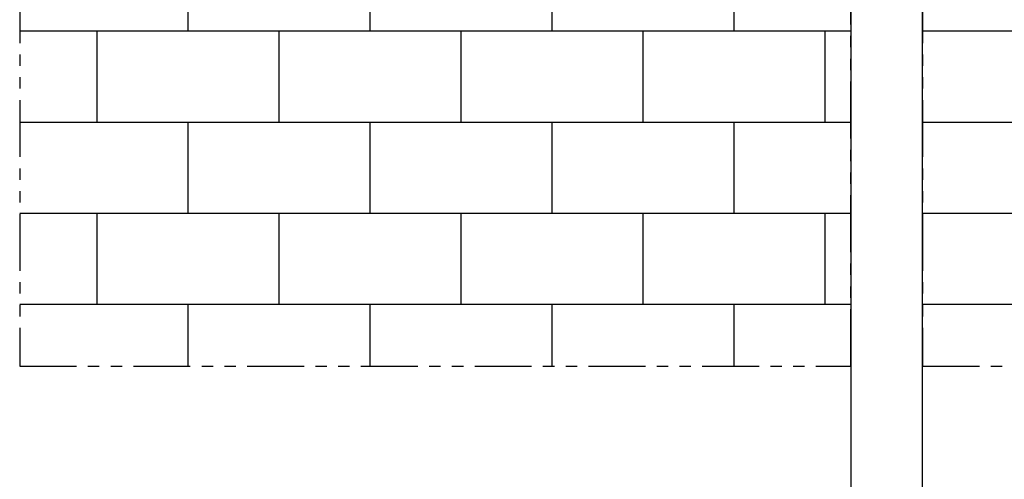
# Model space of a CAD drawing. Header units: millimetres. Extents: x 0 to 4205, y 0 to 2970.
# Tile 24 of 28: x 1862 to 2411, y 1574 to 1830. Entities that reach past the tile are written whole.
import ezdxf

# ---------------------------------------------------------------- set-up
doc = ezdxf.new("R2010")
doc.units = ezdxf.units.MM
doc.header["$LTSCALE"] = 5
doc.linetypes.add('PHANTOM', pattern=[12.7, 6.35, -1.27, 1.27, -1.27, 1.27, -1.27])
doc.styles.add('SLDTEXTSTYLE0', font='TXT', dxfattribs={"width": 0.605})
doc.dimstyles.new('SLDDIMSTYLE0', dxfattribs={"dimtxt": 12.841593, "dimasz": 16.5, "dimexe": 0, "dimexo": 0.0625, "dimgap": 3.210398, "dimtad": 1, "dimdec": 0, "dimrnd": 1e-09, "dimzin": 12, "dimdsep": 46, "dimtxsty": 'SLDTEXTSTYLE0', "dimsah": 1, "dimcen": 0.09, "dimadec": 0, "dimazin": 3, "dimtfac": 1, "dimtdec": 1, "dimtofl": 0, "dimtmove": 0, "dimatfit": 3, "dimfxl": 0, "dimfrac": 2, "dimtolj": 1, "dimtzin": 12, "dimarcsym": 0})

# ---------------------------------------------------------------- blocks, each defined once
blk = doc.blocks.new('SW_BROKEN_VIEW_0')
at = {"color": 0, "linetype": 'PHANTOM'}
for p, q in [((0, 211.88), (0, 0)), ((464, 0), (464, 211.88)), ((504.01, 211.88), (504.01, 0.02)), ((0, 0), (464, 0)), ((504.01, 0.02), (1000.49, 0.02))]:
    blk.add_line(p, q, dxfattribs=at)
at = {"color": 0, "linetype": 'Continuous'}
for p, q in [((94.09, 186.73), (94.09, 211.88)), ((195.69, 186.73), (195.69, 211.88)), ((297.29, 186.73), (297.29, 211.88)), ((398.89, 186.73), (398.89, 211.88)), ((464, 186.73), (0, 186.73)), ((43.29, 135.93), (43.29, 186.73)), ((144.89, 135.93), (144.89, 186.73)), ((246.49, 135.93), (246.49, 186.73)), ((348.09, 135.93), (348.09, 186.73)), ((449.69, 135.93), (449.69, 186.73)), ((1000.49, 186.73), (504.01, 186.73)), ((464, 135.93), (0, 135.93)), ((94.09, 85.13), (94.09, 135.93)), ((195.69, 85.13), (195.69, 135.93)), ((297.29, 85.13), (297.29, 135.93)), ((398.89, 85.13), (398.89, 135.93)), ((1000.49, 135.93), (504.01, 135.93)), ((464, 85.13), (0, 85.13)), ((43.29, 34.33), (43.29, 85.13)), ((144.89, 34.33), (144.89, 85.13)), ((246.49, 34.33), (246.49, 85.13)), ((348.09, 34.33), (348.09, 85.13)), ((449.69, 34.33), (449.69, 85.13)), ((1000.49, 85.13), (504.01, 85.13)), ((464, 34.33), (0, 34.33)), ((94.09, 0), (94.09, 34.33)), ((195.69, 0), (195.69, 34.33)), ((297.29, 0), (297.29, 34.33)), ((398.89, 0), (398.89, 34.33)), ((1000.49, 34.33), (504.01, 34.33))]:
    blk.add_line(p, q, dxfattribs=at)
blk = doc.blocks.new('_D_1')
at = {"color": 7, "linetype": 'Continuous', "lineweight": 0}
for p, q in [((2365.65, 2847.61), (2960.88, 2847.61)), ((2955.88, 1155.89), (2955.88, 2847.61)), ((2933.22, 2014.64), (2933.22, 2019.05)), ((2933.22, 2019.05), (2952.94, 2019.05)), ((2952.94, 2019.05), (2952.94, 2014.64)), ((2933.22, 1980.34), (2933.22, 1975.93)), ((2952.94, 1975.93), (2952.94, 1980.34)), ((2933.22, 1975.93), (2952.94, 1975.93)), ((2387.65, 1155.89), (2960.88, 1155.89))]:
    blk.add_line(p, q, dxfattribs=at)
at = {"color": 7, "linetype": 'Continuous', "lineweight": 18}
for points in [[(2955.88, 2847.61), (2953.38, 2831.11), (2958.38, 2831.11)], [(2955.88, 1155.89), (2958.38, 1172.39), (2953.38, 1172.39)]]:
    blk.add_solid(points, dxfattribs=at)
at = {"color": 7, "linetype": 'Continuous', "lineweight": 18, "char_height": 13.229, "attachment_point": 1, "rotation": 90, "style": 'SLDTEXTSTYLE0'}
for s, insert in [('2352', (2913.22, 1977.89)), ('92,6', (2935.89, 1980.34))]:
    blk.add_mtext(s, dxfattribs=dict(at, insert=insert))

msp = doc.modelspace()

# ---------------------------------------------------------------- linework, layer by layer
at = {"color": 7, "linetype": 'Continuous', "lineweight": 25}
for p, q in [((2325.650949, 2410.685949), (2325.650949, 1549.185924)), ((2365.65095, 1549.185924), (2365.65095, 2410.685949))]:
    msp.add_line(p, q, dxfattribs=at)

# ---------------------------------------------------------------- block references
at = {"color": 7, "linetype": 'Continuous'}
msp.add_blockref('SW_BROKEN_VIEW_0', (1861.644249, 1637.309067), dxfattribs=at)

# ---------------------------------------------------------------- dimensions: what is measured, and where the dimension line sits
at = {"color": 7, "linetype": 'Continuous', "lineweight": 18}
dim = msp.add_linear_dim(base=(2955.87859, 2847.608555), p1=(2387.647974, 1155.885951), p2=(2365.65095, 2847.608555), angle=90, text='2352', dimstyle='SLDDIMSTYLE0', dxfattribs=at)
dim.commit()
dim.dimension.update_dxf_attribs({"geometry": '_D_1', "text_midpoint": (2955.87859, 1997.487591), "dimtype": 160})

doc.saveas('drawing.dxf')
